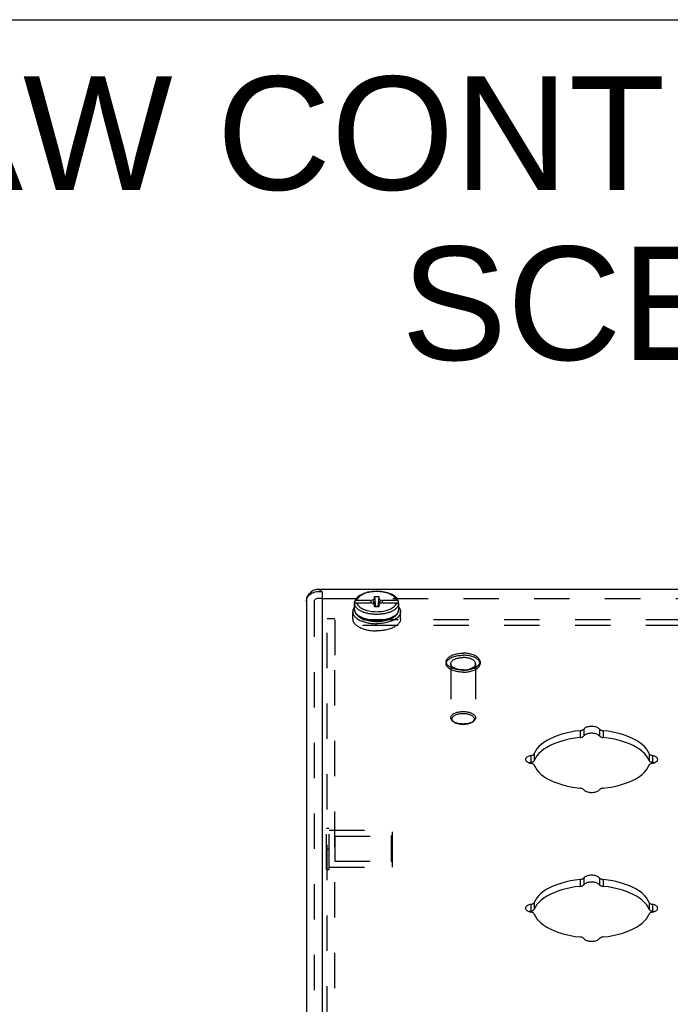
# Model space of a CAD drawing. Header units: inches. Extents: x 0 to 48.6, y 0 to 31.4.
# Tile 8 of 12: x 31 to 35.9, y 24 to 31.4. Entities that reach past the tile are written whole.
import ezdxf

# ---------------------------------------------------------------- set-up
doc = ezdxf.new("R2010")
doc.units = ezdxf.units.IN
doc.header["$LTSCALE"] = 2.671429
doc.header["$MEASUREMENT"] = 0
doc.linetypes.add('HIDDEN', pattern=[0.2, 0.1, -0.1])
doc.layers.get('0').update_dxf_attribs({"linetype": 'CONTINUOUS'})
for name, color, linetype in [('DEFAULT_2', 8, 'HIDDEN'), ('DIMENSIONS', 7, 'CONTINUOUS'), ('DOOR_ASSEMBLY', 7, 'CONTINUOUS')]:
    doc.layers.add(name, color=color, linetype=linetype)
doc.styles.get("Standard").update_dxf_attribs({"font": 'arial.ttf'})

msp = doc.modelspace()

# ---------------------------------------------------------------- linework, layer by layer
at = {"color": 7, "linetype": 'Continuous'}
msp.add_line((0, 31.4286), (48.5714, 31.4286), dxfattribs=at)
at = {"layer": 'DEFAULT_2', "color": 8, "linetype": 'HIDDEN'}
for p, q in [((33.2968, 20.6481), (33.2968, 26.899)), ((33.3568, 26.899), (33.2968, 26.899)), ((33.3568, 26.8922), (33.3568, 26.5922)), ((43.9868, 26.8922), (33.3568, 26.8922)), ((43.9868, 26.8483), (33.3568, 26.8483)), ((33.3568, 21.435), (33.3568, 26.5922)), ((33.2928, 25.0049), (33.2928, 25.3169)), ((33.2928, 25.3169), (33.3138, 25.3169)), ((33.3138, 25.0049), (33.3138, 25.3169)), ((33.3138, 25.3009), (33.7928, 25.3009)), ((33.3553, 25.2559), (33.3553, 25.0659)), ((33.3553, 25.2559), (33.7828, 25.2559)), ((33.7828, 25.2559), (33.7928, 25.2659)), ((33.7828, 25.2559), (33.7828, 25.0659)), ((33.7928, 25.0209), (33.7928, 25.3009)), ((33.2928, 25.1609), (33.3138, 25.1609)), ((33.3138, 25.0209), (33.7928, 25.0209)), ((33.3553, 25.0659), (33.7828, 25.0659)), ((33.7828, 25.0659), (33.7928, 25.0559)), ((33.2928, 25.0049), (33.3138, 25.0049))]:
    msp.add_line(p, q, dxfattribs=at)
at = {"layer": 'DOOR_ASSEMBLY', "color": 3, "linetype": 'Continuous'}
for p, q in [((44.1231, 27.1204), (33.2206, 27.1204)), ((33.2606, 27.1043), (33.2606, 21.1931)), ((33.1406, 27.0304), (33.1406, 21.0591))]:
    msp.add_line(p, q, dxfattribs=at)
at = {"layer": 'DOOR_ASSEMBLY', "color": 7, "linetype": 'Continuous'}
for p, q in [((33.1406, 27.0604), (33.1406, 27.0304)), ((33.5056, 27.0087), (33.5056, 27.0243)), ((33.6248, 27.0373), (33.5207, 27.0373)), ((33.5207, 27.0208), (33.6248, 27.0208)), ((33.6248, 27.0373), (33.6441, 27.0429)), ((33.6441, 27.0152), (33.6248, 27.0208)), ((33.6441, 27.0429), (33.6553, 27.0525)), ((33.6553, 27.0525), (33.6553, 27.069)), ((33.6553, 27.069), (33.6883, 27.069)), ((33.6883, 27.069), (33.6883, 27.0525)), ((33.6883, 27.0525), (33.6995, 27.0429)), ((33.6995, 27.0429), (33.7188, 27.0373)), ((33.7188, 27.0208), (33.6995, 27.0152)), ((33.8229, 27.0373), (33.7188, 27.0373)), ((33.7188, 27.0208), (33.8229, 27.0208)), ((33.838, 27.0087), (33.838, 27.0243)), ((33.4908, 26.8987), (33.4908, 26.9528)), ((33.5048, 26.9701), (33.5048, 27.0004)), ((33.5056, 26.9922), (33.5056, 27.0078)), ((33.6553, 27.0055), (33.6441, 27.0152)), ((33.6553, 26.989), (33.6553, 27.0055)), ((33.6553, 27.0055), (33.6574, 26.989)), ((33.6883, 26.989), (33.6553, 26.989)), ((33.6883, 27.0055), (33.6862, 26.989)), ((33.6995, 27.0152), (33.6883, 27.0055)), ((33.6883, 27.0055), (33.6883, 26.989)), ((33.8386, 27.0046), (33.838, 27.0087)), ((33.838, 26.9922), (33.838, 27.0078)), ((33.8388, 27.0004), (33.8386, 27.0046)), ((33.8388, 26.9701), (33.8386, 26.9662)), ((33.8388, 26.9701), (33.8388, 27.0004)), ((33.8528, 26.8987), (33.8528, 26.9528)), ((33.5339, 26.8942), (33.5404, 26.8906)), ((33.8098, 26.8942), (33.8032, 26.8906)), ((35.2089, 26.0533), (35.2089, 26.0013)), ((35.2384, 26.0658), (35.2384, 26.0138)), ((35.3552, 26.0658), (35.3552, 26.0138)), ((35.3847, 26.0533), (35.3847, 26.0013)), ((34.8376, 25.8654), (34.8376, 25.8134)), ((34.8626, 25.8801), (34.8626, 25.8282)), ((35.731, 25.8801), (35.731, 25.8282)), ((35.756, 25.8654), (35.756, 25.8134)), ((34.8376, 25.8134), (34.8422, 25.8145)), ((35.7574, 25.8131), (35.7514, 25.8145)), ((35.2384, 24.9408), (35.2384, 24.8888)), ((35.3552, 24.9408), (35.3552, 24.8888)), ((35.2089, 24.9283), (35.2089, 24.8763)), ((35.3847, 24.9283), (35.3847, 24.8763)), ((34.8376, 24.7404), (34.8376, 24.6884)), ((34.8626, 24.7551), (34.8626, 24.7032)), ((35.731, 24.7551), (35.731, 24.7032)), ((35.756, 24.7404), (35.756, 24.6884)), ((34.8376, 24.6884), (34.8422, 24.6895)), ((35.7574, 24.6881), (35.7514, 24.6895))]:
    msp.add_line(p, q, dxfattribs=at)
at = {"layer": 'DOOR_ASSEMBLY', "color": 8, "linetype": 'HIDDEN'}
for p, q in [((33.2006, 27.0304), (33.2006, 20.711)), ((33.2606, 27.0523), (44.0831, 27.0523)), ((34.1976, 26.5753), (34.1976, 26.5597)), ((34.4536, 26.5753), (34.4536, 26.5597)), ((34.2316, 26.5597), (34.2316, 26.1509)), ((34.4196, 26.5597), (34.4196, 26.1509)), ((34.257, 26.118), (34.2488, 26.1238)), ((34.3941, 26.118), (34.4023, 26.1238))]:
    msp.add_line(p, q, dxfattribs=at)
at = {"layer": 'DOOR_ASSEMBLY', "color": 3, "linetype": 'Continuous'}
for points in [[(33.2206, 27.1204), (33.2177, 27.1203), (33.2091, 27.119), (33.2006, 27.1163), (33.192, 27.1121), (33.1834, 27.1065), (33.1748, 27.0995), (33.1663, 27.0913), (33.1577, 27.082), (33.1491, 27.0716), (33.1406, 27.0604)], [(33.1525, 27.0669), (33.1589, 27.075), (33.1667, 27.0823), (33.1757, 27.0889), (33.1858, 27.0945), (33.1967, 27.0991), (33.2084, 27.1026), (33.2209, 27.1049), (33.2339, 27.106), (33.2471, 27.1058), (33.2606, 27.1043)], [(33.2606, 27.1043), (33.252, 27.1104), (33.2434, 27.1151), (33.2348, 27.1183), (33.2263, 27.1201), (33.2206, 27.1204)], [(33.1406, 27.0304), (33.1413, 27.0399), (33.1436, 27.0492)], [(33.1436, 27.0492), (33.1473, 27.0583), (33.1525, 27.0669)], [(35.2089, 26.0533), (35.1728, 26.0488), (35.1378, 26.0429), (35.1038, 26.0356), (35.0712, 26.0268), (35.0401, 26.0167), (35.0108, 26.0054), (34.9836, 25.9928), (34.9585, 25.9792), (34.9358, 25.9645), (34.9156, 25.949), (34.8981, 25.9327), (34.8833, 25.9157), (34.8715, 25.8982), (34.8626, 25.8801)], [(35.2089, 26.0533), (35.2138, 26.0539), (35.2184, 26.0549), (35.2228, 26.0561), (35.2269, 26.0576), (35.2305, 26.0594), (35.2337, 26.0613), (35.2363, 26.0635), (35.2384, 26.0658)], [(35.3552, 26.0658), (35.3517, 26.0696), (35.3473, 26.0731), (35.3419, 26.0763), (35.3357, 26.0792), (35.3288, 26.0815), (35.3213, 26.0834), (35.3134, 26.0848), (35.3052, 26.0857), (35.2968, 26.0859), (35.2884, 26.0857), (35.2802, 26.0848), (35.2723, 26.0834), (35.2648, 26.0815), (35.2579, 26.0792), (35.2517, 26.0763), (35.2464, 26.0731), (35.2419, 26.0696), (35.2384, 26.0658)], [(35.3552, 26.0658), (35.3573, 26.0635), (35.36, 26.0613), (35.3631, 26.0594), (35.3667, 26.0576), (35.3708, 26.0561), (35.3752, 26.0549), (35.3798, 26.0539), (35.3847, 26.0533)], [(35.731, 25.8801), (35.7221, 25.8982), (35.7103, 25.9157), (35.6956, 25.9327), (35.678, 25.949), (35.6578, 25.9645), (35.6351, 25.9792), (35.61, 25.9928), (35.5828, 26.0054), (35.5535, 26.0167), (35.5224, 26.0268), (35.4898, 26.0356), (35.4558, 26.0429), (35.4208, 26.0488), (35.3847, 26.0533)], [(34.8376, 25.8654), (34.8299, 25.8636), (34.8229, 25.8614), (34.8165, 25.8587), (34.8109, 25.8556), (34.8061, 25.8522), (34.8023, 25.8484), (34.7995, 25.8445), (34.7979, 25.8404), (34.7973, 25.8362)], [(34.7973, 25.8362), (34.7979, 25.832), (34.7995, 25.8279), (34.8023, 25.8239), (34.8061, 25.8202), (34.8109, 25.8168), (34.8165, 25.8137), (34.8229, 25.811), (34.8299, 25.8087), (34.8376, 25.807)], [(34.8376, 25.8654), (34.8422, 25.8665), (34.8465, 25.8678), (34.8504, 25.8693), (34.8539, 25.8712), (34.8569, 25.8732), (34.8594, 25.8754), (34.8613, 25.8777), (34.8626, 25.8801)], [(35.731, 25.8801), (35.7323, 25.8777), (35.7342, 25.8754), (35.7367, 25.8732), (35.7397, 25.8712), (35.7432, 25.8693), (35.7471, 25.8678), (35.7514, 25.8665), (35.756, 25.8654)], [(35.7963, 25.8362), (35.7957, 25.8404), (35.7941, 25.8445), (35.7913, 25.8484), (35.7875, 25.8522), (35.7828, 25.8556), (35.7771, 25.8587), (35.7707, 25.8614), (35.7637, 25.8636), (35.756, 25.8654)], [(35.756, 25.807), (35.7637, 25.8087), (35.7707, 25.811), (35.7771, 25.8137), (35.7828, 25.8168), (35.7875, 25.8202), (35.7913, 25.8239), (35.7941, 25.8279), (35.7957, 25.832), (35.7963, 25.8362)], [(34.8626, 25.7922), (34.8613, 25.7947), (34.8594, 25.797), (34.8569, 25.7992), (34.8539, 25.8012), (34.8504, 25.803), (34.8465, 25.8046), (34.8422, 25.8059), (34.8376, 25.807)], [(34.8626, 25.7922), (34.8715, 25.7742), (34.8833, 25.7567), (34.8981, 25.7397), (34.9156, 25.7234), (34.9358, 25.7078), (34.9585, 25.6932), (34.9836, 25.6796), (35.0108, 25.667), (35.0401, 25.6557), (35.0712, 25.6456), (35.1038, 25.6368), (35.1378, 25.6294), (35.1728, 25.6235), (35.2089, 25.6191)], [(35.3847, 25.6191), (35.4208, 25.6235), (35.4558, 25.6294), (35.4898, 25.6368), (35.5224, 25.6456), (35.5535, 25.6557), (35.5828, 25.667), (35.61, 25.6796), (35.6351, 25.6932), (35.6578, 25.7078), (35.678, 25.7234), (35.6956, 25.7397), (35.7103, 25.7567), (35.7221, 25.7742), (35.731, 25.7922)], [(35.756, 25.807), (35.7514, 25.8059), (35.7471, 25.8046), (35.7432, 25.803), (35.7397, 25.8012), (35.7367, 25.7992), (35.7342, 25.797), (35.7323, 25.7947), (35.731, 25.7922)], [(35.2384, 25.6066), (35.2363, 25.6089), (35.2337, 25.611), (35.2305, 25.613), (35.2269, 25.6147), (35.2228, 25.6162), (35.2184, 25.6175), (35.2138, 25.6184), (35.2089, 25.6191)], [(35.2384, 25.6066), (35.2419, 25.6027), (35.2464, 25.5992), (35.2517, 25.596), (35.2579, 25.5932), (35.2648, 25.5908), (35.2723, 25.5889), (35.2802, 25.5876), (35.2884, 25.5867), (35.2968, 25.5864), (35.3052, 25.5867), (35.3134, 25.5876), (35.3213, 25.5889), (35.3288, 25.5908), (35.3357, 25.5932), (35.3419, 25.596), (35.3473, 25.5992), (35.3517, 25.6027), (35.3552, 25.6066)], [(35.3847, 25.6191), (35.3798, 25.6184), (35.3752, 25.6175), (35.3708, 25.6162), (35.3667, 25.6147), (35.3631, 25.613), (35.36, 25.611), (35.3573, 25.6089), (35.3552, 25.6066)], [(35.2089, 24.9283), (35.2138, 24.9289), (35.2184, 24.9299), (35.2228, 24.9311), (35.2269, 24.9326), (35.2305, 24.9344), (35.2337, 24.9363), (35.2363, 24.9385), (35.2384, 24.9408)], [(35.3552, 24.9408), (35.3517, 24.9446), (35.3473, 24.9481), (35.3419, 24.9513), (35.3357, 24.9542), (35.3288, 24.9565), (35.3213, 24.9584), (35.3134, 24.9598), (35.3052, 24.9607), (35.2968, 24.9609), (35.2884, 24.9607), (35.2802, 24.9598), (35.2723, 24.9584), (35.2648, 24.9565), (35.2579, 24.9542), (35.2517, 24.9513), (35.2464, 24.9481), (35.2419, 24.9446), (35.2384, 24.9408)], [(35.3552, 24.9408), (35.3573, 24.9385), (35.36, 24.9363), (35.3631, 24.9344), (35.3667, 24.9326), (35.3708, 24.9311), (35.3752, 24.9299), (35.3798, 24.9289), (35.3847, 24.9283)], [(35.2089, 24.9283), (35.1728, 24.9238), (35.1378, 24.9179), (35.1038, 24.9106), (35.0712, 24.9018), (35.0401, 24.8917), (35.0108, 24.8804), (34.9836, 24.8678), (34.9585, 24.8542), (34.9358, 24.8395), (34.9156, 24.824), (34.8981, 24.8077), (34.8833, 24.7907), (34.8715, 24.7732), (34.8626, 24.7551)], [(35.731, 24.7551), (35.7221, 24.7732), (35.7103, 24.7907), (35.6956, 24.8077), (35.678, 24.824), (35.6578, 24.8395), (35.6351, 24.8542), (35.61, 24.8678), (35.5828, 24.8804), (35.5535, 24.8917), (35.5224, 24.9018), (35.4898, 24.9106), (35.4558, 24.9179), (35.4208, 24.9238), (35.3847, 24.9283)], [(34.8376, 24.7404), (34.8299, 24.7386), (34.8229, 24.7364), (34.8165, 24.7337), (34.8109, 24.7306), (34.8061, 24.7272), (34.8023, 24.7234), (34.7995, 24.7195), (34.7979, 24.7154), (34.7973, 24.7112)], [(34.8376, 24.7404), (34.8422, 24.7415), (34.8465, 24.7428), (34.8504, 24.7443), (34.8539, 24.7462), (34.8569, 24.7482), (34.8594, 24.7504), (34.8613, 24.7527), (34.8626, 24.7551)], [(35.731, 24.7551), (35.7323, 24.7527), (35.7342, 24.7504), (35.7367, 24.7482), (35.7397, 24.7462), (35.7432, 24.7443), (35.7471, 24.7428), (35.7514, 24.7415), (35.756, 24.7404)], [(35.7963, 24.7112), (35.7957, 24.7154), (35.7941, 24.7195), (35.7913, 24.7234), (35.7875, 24.7272), (35.7828, 24.7306), (35.7771, 24.7337), (35.7707, 24.7364), (35.7637, 24.7386), (35.756, 24.7404)], [(34.7973, 24.7112), (34.7979, 24.707), (34.7995, 24.7029), (34.8023, 24.6989), (34.8061, 24.6952), (34.8109, 24.6918), (34.8165, 24.6887), (34.8229, 24.686), (34.8299, 24.6837), (34.8376, 24.682)], [(34.8626, 24.6672), (34.8613, 24.6697), (34.8594, 24.672), (34.8569, 24.6742), (34.8539, 24.6762), (34.8504, 24.678), (34.8465, 24.6796), (34.8422, 24.6809), (34.8376, 24.682)], [(34.8626, 24.6672), (34.8715, 24.6492), (34.8833, 24.6317), (34.8981, 24.6147), (34.9156, 24.5984), (34.9358, 24.5828), (34.9585, 24.5682), (34.9836, 24.5546), (35.0108, 24.542), (35.0401, 24.5307), (35.0712, 24.5206), (35.1038, 24.5118), (35.1378, 24.5044), (35.1728, 24.4985), (35.2089, 24.4941)], [(35.3847, 24.4941), (35.4208, 24.4985), (35.4558, 24.5044), (35.4898, 24.5118), (35.5224, 24.5206), (35.5535, 24.5307), (35.5828, 24.542), (35.61, 24.5546), (35.6351, 24.5682), (35.6578, 24.5828), (35.678, 24.5984), (35.6956, 24.6147), (35.7103, 24.6317), (35.7221, 24.6492), (35.731, 24.6672)], [(35.756, 24.682), (35.7514, 24.6809), (35.7471, 24.6796), (35.7432, 24.678), (35.7397, 24.6762), (35.7367, 24.6742), (35.7342, 24.672), (35.7323, 24.6697), (35.731, 24.6672)], [(35.756, 24.682), (35.7637, 24.6837), (35.7707, 24.686), (35.7771, 24.6887), (35.7828, 24.6918), (35.7875, 24.6952), (35.7913, 24.6989), (35.7941, 24.7029), (35.7957, 24.707), (35.7963, 24.7112)], [(35.2384, 24.4816), (35.2363, 24.4839), (35.2337, 24.486), (35.2305, 24.488), (35.2269, 24.4897), (35.2228, 24.4912), (35.2184, 24.4925), (35.2138, 24.4934), (35.2089, 24.4941)], [(35.3847, 24.4941), (35.3798, 24.4934), (35.3752, 24.4925), (35.3708, 24.4912), (35.3667, 24.4897), (35.3631, 24.488), (35.36, 24.486), (35.3573, 24.4839), (35.3552, 24.4816)], [(35.2384, 24.4816), (35.2419, 24.4777), (35.2464, 24.4742), (35.2517, 24.471), (35.2579, 24.4682), (35.2648, 24.4658), (35.2723, 24.4639), (35.2802, 24.4626), (35.2884, 24.4617), (35.2968, 24.4614), (35.3052, 24.4617), (35.3134, 24.4626), (35.3213, 24.4639), (35.3288, 24.4658), (35.3357, 24.4682), (35.3419, 24.471), (35.3473, 24.4742), (35.3517, 24.4777), (35.3552, 24.4816)]]:
    msp.add_lwpolyline(points, dxfattribs=at)
at = {"layer": 'DOOR_ASSEMBLY', "color": 7, "linetype": 'Continuous'}
for points in [[(33.8378, 27.0265), (33.8369, 27.0303), (33.8344, 27.0375), (33.8308, 27.0446), (33.8262, 27.0516), (33.8206, 27.0583), (33.8138, 27.0649), (33.8061, 27.0711), (33.7975, 27.0768), (33.7881, 27.0821), (33.7779, 27.087), (33.7672, 27.0913), (33.7559, 27.0951), (33.7441, 27.0984), (33.7319, 27.1012), (33.7193, 27.1034), (33.7065, 27.1051), (33.6936, 27.1063), (33.6804, 27.1069), (33.6673, 27.107), (33.6542, 27.1065), (33.6412, 27.1055), (33.6283, 27.104), (33.6157, 27.1019), (33.6035, 27.0994), (33.5916, 27.0962), (33.5802, 27.0926), (33.5693, 27.0885), (33.559, 27.0839), (33.5494, 27.0788), (33.5406, 27.0732), (33.5326, 27.0673), (33.5256, 27.061), (33.5196, 27.0544), (33.5146, 27.0476), (33.5106, 27.0406), (33.5077, 27.0335), (33.5058, 27.0265)], [(33.8229, 27.0373), (33.8211, 27.0434), (33.8183, 27.0494), (33.8145, 27.0552), (33.8097, 27.0609), (33.8041, 27.0664), (33.7976, 27.0717), (33.7903, 27.0766), (33.7821, 27.0813), (33.7733, 27.0856), (33.7638, 27.0895), (33.7536, 27.0931), (33.743, 27.0962), (33.7319, 27.0988), (33.7203, 27.101), (33.7085, 27.1028), (33.6964, 27.104), (33.6841, 27.1048), (33.6718, 27.105), (33.6595, 27.1048), (33.6472, 27.104), (33.6351, 27.1028), (33.6233, 27.101), (33.6118, 27.0988), (33.6006, 27.0962), (33.59, 27.0931), (33.5798, 27.0895), (33.5703, 27.0856), (33.5615, 27.0813), (33.5534, 27.0766), (33.546, 27.0717), (33.5395, 27.0664), (33.5339, 27.0609), (33.5291, 27.0552), (33.5254, 27.0494), (33.5225, 27.0434), (33.5207, 27.0373)], [(33.5058, 27.0265), (33.5057, 27.0256), (33.5056, 27.0243)], [(33.5056, 27.0078), (33.5057, 27.0091), (33.5059, 27.0103), (33.5063, 27.0115), (33.5068, 27.0128), (33.5074, 27.0139), (33.5082, 27.015), (33.509, 27.016), (33.51, 27.017), (33.5111, 27.0178), (33.5123, 27.0186), (33.5136, 27.0192), (33.5149, 27.0198), (33.5163, 27.0202), (33.5178, 27.0205), (33.5192, 27.0207), (33.5207, 27.0208)], [(33.5207, 27.0373), (33.5192, 27.0372), (33.5178, 27.037), (33.5163, 27.0367), (33.5149, 27.0363), (33.5136, 27.0357), (33.5123, 27.0351), (33.5111, 27.0343), (33.51, 27.0335), (33.5091, 27.0325), (33.5082, 27.0315), (33.5074, 27.0304), (33.5068, 27.0293), (33.5063, 27.0281), (33.5059, 27.0268), (33.5058, 27.0265)], [(33.5207, 27.0208), (33.5225, 27.0147), (33.5254, 27.0087), (33.5291, 27.0028), (33.5339, 26.9971), (33.5395, 26.9916), (33.546, 26.9864), (33.5534, 26.9814), (33.5615, 26.9767), (33.5703, 26.9724), (33.5798, 26.9685), (33.59, 26.965), (33.6006, 26.9619), (33.6118, 26.9592), (33.6233, 26.957), (33.6351, 26.9553), (33.6472, 26.954), (33.6595, 26.9533), (33.6718, 26.953), (33.6841, 26.9533), (33.6964, 26.954), (33.7085, 26.9553), (33.7203, 26.957), (33.7319, 26.9592), (33.743, 26.9619), (33.7536, 26.965), (33.7638, 26.9685), (33.7733, 26.9724), (33.7821, 26.9767), (33.7903, 26.9814), (33.7976, 26.9864), (33.8041, 26.9916), (33.8097, 26.9971), (33.8145, 27.0028), (33.8183, 27.0087), (33.8211, 27.0147), (33.8229, 27.0208)], [(33.6343, 27.018), (33.632, 27.0224), (33.6296, 27.0273), (33.6272, 27.0322), (33.6248, 27.0373)], [(33.6441, 27.0429), (33.6479, 27.0204), (33.6497, 27.0104)], [(33.6553, 27.069), (33.6575, 27.0431), (33.66, 27.0169), (33.6626, 26.9906), (33.6628, 26.989)], [(33.6553, 27.0525), (33.6575, 27.0288), (33.66, 27.0051), (33.6617, 26.989)], [(33.6883, 27.069), (33.6861, 27.0431), (33.6837, 27.0169), (33.681, 26.9906), (33.6808, 26.989)], [(33.6883, 27.0525), (33.6861, 27.0288), (33.6837, 27.0051), (33.6819, 26.989)], [(33.6995, 27.0429), (33.6957, 27.0204), (33.6939, 27.0104)], [(33.7188, 27.0373), (33.7164, 27.0322), (33.714, 27.0273), (33.7116, 27.0224), (33.7093, 27.018)], [(33.8378, 27.0265), (33.8377, 27.0268), (33.8373, 27.028), (33.8368, 27.0293), (33.8362, 27.0304), (33.8354, 27.0315), (33.8346, 27.0325), (33.8336, 27.0335), (33.8325, 27.0343), (33.8313, 27.0351), (33.83, 27.0357), (33.8287, 27.0363), (33.8273, 27.0367), (33.8258, 27.037), (33.8244, 27.0372), (33.8229, 27.0373)], [(33.8229, 27.0208), (33.8244, 27.0207), (33.8258, 27.0205), (33.8273, 27.0202), (33.8287, 27.0198), (33.83, 27.0192), (33.8313, 27.0186), (33.8325, 27.0178), (33.8336, 27.017), (33.8346, 27.016), (33.8354, 27.015), (33.8362, 27.0139), (33.8368, 27.0128), (33.8373, 27.0116), (33.8377, 27.0103), (33.8379, 27.0091), (33.838, 27.0078)], [(33.838, 27.0243), (33.8379, 27.0256), (33.8378, 27.0265)], [(33.5048, 26.9876), (33.5037, 26.9863), (33.5003, 26.9817), (33.4974, 26.977), (33.495, 26.9723), (33.4932, 26.9675), (33.4919, 26.9626), (33.4911, 26.9577), (33.4908, 26.9528)], [(33.4908, 26.9528), (33.4911, 26.9479), (33.4919, 26.943), (33.4932, 26.9382), (33.495, 26.9334), (33.4974, 26.9286), (33.5003, 26.9239), (33.5037, 26.9193), (33.5075, 26.9148), (33.5119, 26.9104), (33.5167, 26.9062), (33.522, 26.902), (33.5277, 26.898), (33.5339, 26.8942)], [(33.5056, 27.0087), (33.505, 27.0046), (33.5048, 27.0004)], [(33.5048, 27.0004), (33.505, 26.9963), (33.5056, 26.9922)], [(33.5048, 26.9701), (33.5053, 26.9632), (33.5067, 26.9561), (33.509, 26.9491), (33.5124, 26.9422), (33.5169, 26.9353), (33.5223, 26.9286), (33.5289, 26.9221), (33.5364, 26.916), (33.5447, 26.9102), (33.5538, 26.9049), (33.5637, 26.9001), (33.5741, 26.8957), (33.5851, 26.8919), (33.5966, 26.8885), (33.6085, 26.8857), (33.6208, 26.8833), (33.6333, 26.8815), (33.646, 26.8802), (33.6589, 26.8794), (33.6718, 26.8791)], [(33.6718, 26.8866), (33.6637, 26.8867), (33.6557, 26.887), (33.6481, 26.8875), (33.6406, 26.8881), (33.6334, 26.8889), (33.6264, 26.8898), (33.6195, 26.8908), (33.6128, 26.892), (33.6062, 26.8933), (33.5998, 26.8948), (33.5935, 26.8964), (33.5873, 26.8981), (33.5813, 26.9), (33.5754, 26.902), (33.5697, 26.9041), (33.5642, 26.9063), (33.5589, 26.9086), (33.5538, 26.9111), (33.5489, 26.9136), (33.5442, 26.9163), (33.5397, 26.919), (33.5355, 26.9219), (33.5315, 26.9248), (33.5278, 26.9278), (33.5244, 26.9309), (33.5212, 26.934), (33.5183, 26.9372), (33.5157, 26.9405), (33.5133, 26.9439), (33.5111, 26.9474), (33.5092, 26.951), (33.5077, 26.9547), (33.5064, 26.9585), (33.5055, 26.9623), (33.505, 26.9662), (33.5048, 26.9701)], [(33.5644, 26.9521), (33.5591, 26.9544), (33.554, 26.9568), (33.5491, 26.9594), (33.5445, 26.962), (33.54, 26.9647), (33.5358, 26.9676), (33.5318, 26.9705), (33.5281, 26.9735), (33.5247, 26.9765), (33.5215, 26.9797), (33.5186, 26.9828), (33.5159, 26.9861), (33.5135, 26.9895), (33.5113, 26.9929), (33.5094, 26.9965), (33.5078, 27.0002), (33.5066, 27.004), (33.5056, 27.0078)], [(33.6718, 26.9325), (33.6637, 26.9326), (33.6558, 26.9329), (33.6481, 26.9334), (33.6407, 26.934), (33.6335, 26.9348), (33.6264, 26.9357), (33.6196, 26.9367), (33.6129, 26.9379), (33.6064, 26.9392), (33.6, 26.9407), (33.5937, 26.9422), (33.5875, 26.9439), (33.5815, 26.9458), (33.5756, 26.9478), (33.5699, 26.9499), (33.5644, 26.9521)], [(33.6718, 26.8791), (33.6848, 26.8794), (33.6977, 26.8802), (33.7105, 26.8815), (33.723, 26.8834), (33.7353, 26.8857), (33.7472, 26.8886), (33.7587, 26.892), (33.7697, 26.8958), (33.7801, 26.9002), (33.79, 26.905), (33.7991, 26.9103), (33.8074, 26.9161), (33.8148, 26.9222), (33.8213, 26.9286), (33.8268, 26.9353), (33.8312, 26.9422), (33.8346, 26.9491), (33.8369, 26.9561), (33.8383, 26.9631), (33.8388, 26.9701)], [(33.8386, 26.9662), (33.8381, 26.9623), (33.8372, 26.9585), (33.8359, 26.9547), (33.8344, 26.951), (33.8325, 26.9474), (33.8304, 26.9439), (33.828, 26.9405), (33.8253, 26.9373), (33.8224, 26.9341), (33.8192, 26.9309), (33.8158, 26.9278), (33.8121, 26.9248), (33.8081, 26.9219), (33.8039, 26.919), (33.7995, 26.9163), (33.7948, 26.9136), (33.7899, 26.9111), (33.7848, 26.9086), (33.7795, 26.9063), (33.774, 26.9041), (33.7683, 26.902), (33.7624, 26.9), (33.7564, 26.8981), (33.7502, 26.8964), (33.7439, 26.8948), (33.7375, 26.8934), (33.7309, 26.892), (33.7242, 26.8908), (33.7173, 26.8898), (33.7103, 26.8889), (33.703, 26.8881), (33.6956, 26.8875), (33.6879, 26.887), (33.68, 26.8867), (33.6718, 26.8866)], [(33.7844, 26.9544), (33.7791, 26.9521), (33.7736, 26.9499), (33.768, 26.9478), (33.7621, 26.9458), (33.7561, 26.9439), (33.7499, 26.9422), (33.7436, 26.9407), (33.7372, 26.9392), (33.7307, 26.9379), (33.724, 26.9367), (33.7172, 26.9357), (33.7101, 26.9348), (33.7029, 26.934), (33.6955, 26.9334), (33.6878, 26.9329), (33.6799, 26.9326), (33.6718, 26.9325)], [(33.838, 27.0078), (33.837, 27.004), (33.8358, 27.0002), (33.8342, 26.9965), (33.8323, 26.9929), (33.8301, 26.9895), (33.8277, 26.9861), (33.825, 26.9828), (33.8221, 26.9797), (33.8189, 26.9765), (33.8155, 26.9735), (33.8118, 26.9705), (33.8078, 26.9676), (33.8036, 26.9647), (33.7991, 26.962), (33.7944, 26.9594), (33.7896, 26.9568), (33.7844, 26.9544)], [(33.8528, 26.9528), (33.8525, 26.9479), (33.8517, 26.943), (33.8504, 26.9382), (33.8486, 26.9334), (33.8462, 26.9286), (33.8433, 26.9239), (33.8399, 26.9193), (33.8361, 26.9148), (33.8317, 26.9104), (33.8269, 26.9062), (33.8216, 26.902), (33.8159, 26.898), (33.8098, 26.8942)], [(33.838, 26.9922), (33.8386, 26.9963), (33.8388, 27.0004)], [(33.8388, 26.9876), (33.8399, 26.9863), (33.8433, 26.9817), (33.8462, 26.977), (33.8486, 26.9723), (33.8504, 26.9675), (33.8517, 26.9626), (33.8525, 26.9577), (33.8528, 26.9528)], [(33.4908, 26.8987), (33.4911, 26.8938), (33.4919, 26.8889), (33.4932, 26.884), (33.495, 26.8792), (33.4974, 26.8745), (33.5003, 26.8698), (33.5037, 26.8652), (33.5075, 26.8607), (33.5119, 26.8563), (33.5167, 26.852), (33.522, 26.8479), (33.5277, 26.8439), (33.5339, 26.8401)], [(33.5404, 26.8906), (33.5473, 26.8871), (33.5546, 26.8838), (33.5623, 26.8808), (33.5702, 26.8779), (33.5785, 26.8753), (33.587, 26.8729), (33.5958, 26.8707), (33.6048, 26.8687), (33.614, 26.867), (33.6234, 26.8656), (33.6329, 26.8644), (33.6425, 26.8635), (33.6522, 26.8628), (33.662, 26.8624), (33.6718, 26.8623)], [(33.8032, 26.8906), (33.7963, 26.8871), (33.789, 26.8838), (33.7813, 26.8808), (33.7734, 26.8779), (33.7651, 26.8753), (33.7566, 26.8729), (33.7478, 26.8707), (33.7388, 26.8687), (33.7296, 26.867), (33.7202, 26.8656), (33.7107, 26.8644), (33.7011, 26.8635), (33.6914, 26.8628), (33.6816, 26.8624), (33.6718, 26.8623)], [(33.8528, 26.8987), (33.8525, 26.8938), (33.8517, 26.8889), (33.8504, 26.884), (33.8486, 26.8792), (33.8462, 26.8745), (33.8433, 26.8698), (33.8399, 26.8652), (33.8361, 26.8607), (33.8317, 26.8563), (33.8269, 26.852), (33.8216, 26.8479), (33.8159, 26.8439), (33.8098, 26.8401)], [(33.5339, 26.8401), (33.5404, 26.8364), (33.5473, 26.833), (33.5546, 26.8297), (33.5623, 26.8266), (33.5702, 26.8238), (33.5785, 26.8211), (33.587, 26.8187), (33.5958, 26.8166), (33.6048, 26.8146), (33.614, 26.8129), (33.6234, 26.8115), (33.6329, 26.8103), (33.6425, 26.8094), (33.6522, 26.8087), (33.662, 26.8083), (33.6718, 26.8082)], [(33.8098, 26.8401), (33.8032, 26.8364), (33.7963, 26.833), (33.789, 26.8297), (33.7813, 26.8266), (33.7734, 26.8238), (33.7651, 26.8211), (33.7566, 26.8187), (33.7478, 26.8166), (33.7388, 26.8146), (33.7296, 26.8129), (33.7202, 26.8115), (33.7107, 26.8103), (33.7011, 26.8094), (33.6914, 26.8087), (33.6816, 26.8083), (33.6718, 26.8082)], [(35.2089, 26.0013), (35.1728, 25.9969), (35.1378, 25.991), (35.1038, 25.9836), (35.0712, 25.9748), (35.0401, 25.9647), (35.0108, 25.9534), (34.9836, 25.9408), (34.9585, 25.9272), (34.9358, 25.9126), (34.9156, 25.897), (34.8981, 25.8807), (34.8833, 25.8637), (34.8715, 25.8462), (34.8626, 25.8282)], [(35.2089, 26.0013), (35.2138, 26.002), (35.2184, 26.0029), (35.2228, 26.0042), (35.2269, 26.0057), (35.2305, 26.0074), (35.2337, 26.0094), (35.2363, 26.0115), (35.2384, 26.0138)], [(35.3552, 26.0138), (35.3517, 26.0177), (35.3473, 26.0212), (35.3419, 26.0244), (35.3357, 26.0272), (35.3288, 26.0296), (35.3213, 26.0315), (35.3134, 26.0329), (35.3052, 26.0337), (35.2968, 26.034), (35.2884, 26.0337), (35.2802, 26.0329), (35.2723, 26.0315), (35.2648, 26.0296), (35.2579, 26.0272), (35.2517, 26.0244), (35.2464, 26.0212), (35.2419, 26.0177), (35.2384, 26.0138)], [(35.3552, 26.0138), (35.3573, 26.0115), (35.36, 26.0094), (35.3631, 26.0074), (35.3667, 26.0057), (35.3708, 26.0042), (35.3752, 26.0029), (35.3798, 26.002), (35.3847, 26.0013)], [(35.731, 25.8282), (35.7221, 25.8462), (35.7103, 25.8637), (35.6956, 25.8807), (35.678, 25.897), (35.6578, 25.9126), (35.6351, 25.9272), (35.61, 25.9408), (35.5828, 25.9534), (35.5535, 25.9647), (35.5224, 25.9748), (35.4898, 25.9836), (35.4558, 25.991), (35.4208, 25.9969), (35.3847, 26.0013)], [(34.8376, 25.8134), (34.8299, 25.8117), (34.8253, 25.8102)], [(34.8422, 25.8145), (34.8465, 25.8158), (34.8504, 25.8174), (34.8539, 25.8192), (34.8569, 25.8212), (34.8594, 25.8234), (34.8613, 25.8257), (34.8626, 25.8282)], [(35.731, 25.8282), (35.7323, 25.8257), (35.7342, 25.8234), (35.7367, 25.8212), (35.7397, 25.8192), (35.7432, 25.8174), (35.7471, 25.8158), (35.7514, 25.8145)], [(35.7683, 25.8102), (35.7637, 25.8117), (35.7574, 25.8131)], [(35.2089, 24.8763), (35.1728, 24.8719), (35.1378, 24.866), (35.1038, 24.8586), (35.0712, 24.8498), (35.0401, 24.8397), (35.0108, 24.8284), (34.9836, 24.8158), (34.9585, 24.8022), (34.9358, 24.7876), (34.9156, 24.772), (34.8981, 24.7557), (34.8833, 24.7387), (34.8715, 24.7212), (34.8626, 24.7032)], [(35.2089, 24.8763), (35.2138, 24.877), (35.2184, 24.8779), (35.2228, 24.8792), (35.2269, 24.8807), (35.2305, 24.8824), (35.2337, 24.8844), (35.2363, 24.8865), (35.2384, 24.8888)], [(35.3552, 24.8888), (35.3517, 24.8927), (35.3473, 24.8962), (35.3419, 24.8994), (35.3357, 24.9022), (35.3288, 24.9046), (35.3213, 24.9065), (35.3134, 24.9079), (35.3052, 24.9087), (35.2968, 24.909), (35.2884, 24.9087), (35.2802, 24.9079), (35.2723, 24.9065), (35.2648, 24.9046), (35.2579, 24.9022), (35.2517, 24.8994), (35.2464, 24.8962), (35.2419, 24.8927), (35.2384, 24.8888)], [(35.3552, 24.8888), (35.3573, 24.8865), (35.36, 24.8844), (35.3631, 24.8824), (35.3667, 24.8807), (35.3708, 24.8792), (35.3752, 24.8779), (35.3798, 24.877), (35.3847, 24.8763)], [(35.731, 24.7032), (35.7221, 24.7212), (35.7103, 24.7387), (35.6956, 24.7557), (35.678, 24.772), (35.6578, 24.7876), (35.6351, 24.8022), (35.61, 24.8158), (35.5828, 24.8284), (35.5535, 24.8397), (35.5224, 24.8498), (35.4898, 24.8586), (35.4558, 24.866), (35.4208, 24.8719), (35.3847, 24.8763)], [(34.8376, 24.6884), (34.8299, 24.6867), (34.8253, 24.6852)], [(34.8422, 24.6895), (34.8465, 24.6908), (34.8504, 24.6924), (34.8539, 24.6942), (34.8569, 24.6962), (34.8594, 24.6984), (34.8613, 24.7007), (34.8626, 24.7032)], [(35.731, 24.7032), (35.7323, 24.7007), (35.7342, 24.6984), (35.7367, 24.6962), (35.7397, 24.6942), (35.7432, 24.6924), (35.7471, 24.6908), (35.7514, 24.6895)], [(35.7683, 24.6852), (35.7637, 24.6867), (35.7574, 24.6881)]]:
    msp.add_lwpolyline(points, dxfattribs=at)
at = {"layer": 'DOOR_ASSEMBLY', "color": 8, "linetype": 'HIDDEN'}
for points in [[(33.2006, 27.0304), (33.2011, 27.0347), (33.2026, 27.0388), (33.2051, 27.0428), (33.2086, 27.0464), (33.213, 27.0495), (33.2181, 27.0521), (33.224, 27.0541), (33.2306, 27.0554), (33.2376, 27.0559), (33.245, 27.0556), (33.2527, 27.0544), (33.2606, 27.0523)], [(34.1976, 26.5753), (34.1979, 26.5803), (34.1991, 26.5853), (34.2011, 26.5902), (34.2038, 26.5951), (34.2073, 26.5998), (34.2115, 26.6043), (34.2164, 26.6087), (34.222, 26.6129), (34.2282, 26.6168), (34.235, 26.6205), (34.2424, 26.6239), (34.2503, 26.6271), (34.2587, 26.6298), (34.2674, 26.6323), (34.2766, 26.6344), (34.286, 26.6361), (34.2957, 26.6375), (34.3055, 26.6385), (34.3155, 26.6391), (34.3256, 26.6393)], [(34.1976, 26.5597), (34.1979, 26.5647), (34.1991, 26.5697), (34.2011, 26.5746), (34.2038, 26.5795), (34.2073, 26.5842), (34.2115, 26.5887), (34.2164, 26.5931), (34.222, 26.5973), (34.2282, 26.6013), (34.235, 26.6049), (34.2424, 26.6084), (34.2503, 26.6115), (34.2587, 26.6143), (34.2674, 26.6167), (34.2766, 26.6188), (34.286, 26.6206), (34.2957, 26.6219), (34.3055, 26.6229), (34.3155, 26.6235), (34.3256, 26.6237)], [(34.3256, 26.5113), (34.3155, 26.5115), (34.3055, 26.5121), (34.2957, 26.513), (34.286, 26.5144), (34.2766, 26.5161), (34.2674, 26.5183), (34.2587, 26.5207), (34.2503, 26.5235), (34.2424, 26.5266), (34.235, 26.53), (34.2282, 26.5337), (34.222, 26.5377), (34.2164, 26.5418), (34.2115, 26.5462), (34.2073, 26.5508), (34.2038, 26.5555), (34.2011, 26.5603), (34.1991, 26.5653), (34.1979, 26.5703), (34.1976, 26.5753)], [(34.2316, 26.5597), (34.2319, 26.5636), (34.2328, 26.5674), (34.2344, 26.5712), (34.2366, 26.5749), (34.2395, 26.5786), (34.2429, 26.5821), (34.2469, 26.5854), (34.2514, 26.5886), (34.2564, 26.5915), (34.2619, 26.5943), (34.2678, 26.5968), (34.2741, 26.599), (34.2808, 26.601), (34.2878, 26.6027), (34.295, 26.6041), (34.3025, 26.6052), (34.3101, 26.606), (34.3178, 26.6065), (34.3256, 26.6067)], [(34.4536, 26.5753), (34.4532, 26.5803), (34.452, 26.5853), (34.45, 26.5902), (34.4473, 26.5951), (34.4438, 26.5998), (34.4396, 26.6043), (34.4347, 26.6087), (34.4291, 26.6129), (34.4229, 26.6168), (34.4161, 26.6205), (34.4087, 26.6239), (34.4008, 26.6271), (34.3924, 26.6298), (34.3837, 26.6323), (34.3745, 26.6344), (34.3651, 26.6361), (34.3554, 26.6375), (34.3456, 26.6385), (34.3356, 26.6391), (34.3256, 26.6393)], [(34.4536, 26.5597), (34.4532, 26.5647), (34.452, 26.5697), (34.45, 26.5746), (34.4473, 26.5795), (34.4438, 26.5842), (34.4396, 26.5887), (34.4347, 26.5931), (34.4291, 26.5973), (34.4229, 26.6013), (34.4161, 26.6049), (34.4087, 26.6084), (34.4008, 26.6115), (34.3924, 26.6143), (34.3837, 26.6167), (34.3745, 26.6188), (34.3651, 26.6206), (34.3554, 26.6219), (34.3456, 26.6229), (34.3356, 26.6235), (34.3256, 26.6237)], [(34.4196, 26.5597), (34.4192, 26.5636), (34.4183, 26.5674), (34.4167, 26.5712), (34.4145, 26.5749), (34.4116, 26.5786), (34.4082, 26.5821), (34.4042, 26.5854), (34.3997, 26.5886), (34.3947, 26.5915), (34.3892, 26.5943), (34.3833, 26.5968), (34.377, 26.599), (34.3703, 26.601), (34.3633, 26.6027), (34.3561, 26.6041), (34.3486, 26.6052), (34.341, 26.606), (34.3333, 26.6065), (34.3256, 26.6067)], [(34.3256, 26.5113), (34.3356, 26.5115), (34.3456, 26.5121), (34.3554, 26.513), (34.3651, 26.5144), (34.3745, 26.5161), (34.3837, 26.5183), (34.3924, 26.5207), (34.4008, 26.5235), (34.4087, 26.5266), (34.4161, 26.53), (34.4229, 26.5337), (34.4291, 26.5377), (34.4347, 26.5418), (34.4396, 26.5462), (34.4438, 26.5508), (34.4473, 26.5555), (34.45, 26.5603), (34.452, 26.5653), (34.4532, 26.5703), (34.4536, 26.5753)], [(34.3256, 26.4957), (34.3155, 26.4959), (34.3055, 26.4965), (34.2957, 26.4975), (34.286, 26.4988), (34.2766, 26.5006), (34.2674, 26.5027), (34.2587, 26.5051), (34.2503, 26.5079), (34.2424, 26.511), (34.235, 26.5144), (34.2282, 26.5181), (34.222, 26.5221), (34.2164, 26.5262), (34.2115, 26.5306), (34.2073, 26.5352), (34.2038, 26.5399), (34.2011, 26.5447), (34.1991, 26.5497), (34.1979, 26.5547), (34.1976, 26.5597)], [(34.3256, 26.5127), (34.3178, 26.5128), (34.3101, 26.5133), (34.3025, 26.5141), (34.295, 26.5152), (34.2878, 26.5166), (34.2808, 26.5184), (34.2741, 26.5203), (34.2678, 26.5226), (34.2619, 26.5251), (34.2564, 26.5279), (34.2514, 26.5308), (34.2469, 26.534), (34.2429, 26.5373), (34.2395, 26.5408), (34.2366, 26.5444), (34.2344, 26.5481), (34.2328, 26.552), (34.2319, 26.5558), (34.2316, 26.5597)], [(34.3256, 26.5127), (34.3333, 26.5128), (34.341, 26.5133), (34.3486, 26.5141), (34.3561, 26.5152), (34.3633, 26.5166), (34.3703, 26.5184), (34.377, 26.5203), (34.3833, 26.5226), (34.3892, 26.5251), (34.3947, 26.5279), (34.3997, 26.5308), (34.4042, 26.534), (34.4082, 26.5373), (34.4116, 26.5408), (34.4145, 26.5444), (34.4167, 26.5481), (34.4183, 26.552), (34.4192, 26.5558), (34.4196, 26.5597)], [(34.3256, 26.4957), (34.3356, 26.4959), (34.3456, 26.4965), (34.3554, 26.4975), (34.3651, 26.4988), (34.3745, 26.5006), (34.3837, 26.5027), (34.3924, 26.5051), (34.4008, 26.5079), (34.4087, 26.511), (34.4161, 26.5144), (34.4229, 26.5181), (34.4291, 26.5221), (34.4347, 26.5262), (34.4396, 26.5306), (34.4438, 26.5352), (34.4473, 26.5399), (34.45, 26.5447), (34.452, 26.5497), (34.4532, 26.5547), (34.4536, 26.5597)], [(34.2316, 26.1509), (34.2319, 26.1548), (34.2328, 26.1587), (34.2344, 26.1625), (34.2367, 26.1662), (34.2395, 26.1699), (34.243, 26.1734), (34.247, 26.1767), (34.2515, 26.1799), (34.2565, 26.1828), (34.2621, 26.1856), (34.268, 26.1881), (34.2744, 26.1904), (34.2811, 26.1923), (34.2881, 26.194), (34.2954, 26.1954), (34.3028, 26.1965), (34.3103, 26.1973), (34.3179, 26.1978), (34.3256, 26.1979)], [(34.2488, 26.1238), (34.247, 26.1251), (34.243, 26.1285), (34.2395, 26.132), (34.2367, 26.1356), (34.2344, 26.1393), (34.2328, 26.1432), (34.2319, 26.147), (34.2316, 26.1509)], [(34.257, 26.118), (34.2553, 26.1192), (34.2517, 26.1222), (34.2487, 26.1253), (34.2461, 26.1286), (34.2441, 26.1319), (34.2427, 26.1353), (34.2418, 26.1388), (34.2416, 26.1423), (34.2418, 26.1457), (34.2427, 26.1492), (34.2441, 26.1526), (34.2461, 26.1559), (34.2487, 26.1592), (34.2517, 26.1623), (34.2553, 26.1653), (34.2594, 26.1681), (34.2639, 26.1708), (34.2688, 26.1732), (34.2742, 26.1755), (34.2798, 26.1775), (34.2858, 26.1793), (34.2921, 26.1808), (34.2986, 26.182), (34.3052, 26.183), (34.312, 26.1837), (34.3187, 26.1841), (34.3256, 26.1843)], [(34.3256, 26.1979), (34.3332, 26.1978), (34.3408, 26.1973), (34.3483, 26.1965), (34.3557, 26.1954), (34.363, 26.194), (34.37, 26.1923), (34.3767, 26.1904), (34.3831, 26.1881), (34.389, 26.1856), (34.3946, 26.1828), (34.3996, 26.1799), (34.4041, 26.1767), (34.4082, 26.1734), (34.4116, 26.1699), (34.4144, 26.1662), (34.4167, 26.1625), (34.4183, 26.1587), (34.4192, 26.1548), (34.4196, 26.1509)], [(34.3256, 26.1843), (34.3324, 26.1841), (34.3391, 26.1837), (34.3459, 26.183), (34.3525, 26.182), (34.359, 26.1808), (34.3653, 26.1793), (34.3713, 26.1775), (34.3769, 26.1755), (34.3823, 26.1732), (34.3872, 26.1708), (34.3917, 26.1681), (34.3958, 26.1653), (34.3994, 26.1623), (34.4024, 26.1592), (34.405, 26.1559), (34.407, 26.1526), (34.4084, 26.1492), (34.4093, 26.1457), (34.4096, 26.1423), (34.4093, 26.1388), (34.4084, 26.1353), (34.407, 26.1319), (34.405, 26.1286), (34.4024, 26.1253), (34.3994, 26.1222), (34.3958, 26.1192), (34.3941, 26.118)], [(34.4196, 26.1509), (34.4192, 26.147), (34.4183, 26.1432), (34.4167, 26.1394), (34.4144, 26.1356), (34.4116, 26.132), (34.4082, 26.1285), (34.4042, 26.1251), (34.4023, 26.1238)], [(34.3256, 26.1039), (34.3179, 26.1041), (34.3104, 26.1045), (34.3028, 26.1053), (34.2954, 26.1064), (34.2881, 26.1078), (34.2811, 26.1095), (34.2744, 26.1115), (34.268, 26.1137), (34.2621, 26.1163), (34.2565, 26.119), (34.2515, 26.122), (34.2488, 26.1238)], [(34.3256, 26.1003), (34.3187, 26.1004), (34.312, 26.1008), (34.3052, 26.1015), (34.2986, 26.1025), (34.2921, 26.1037), (34.2859, 26.1052), (34.2799, 26.107), (34.2742, 26.109), (34.2688, 26.1113), (34.2639, 26.1137), (34.2594, 26.1164), (34.257, 26.118)], [(34.4023, 26.1238), (34.3996, 26.122), (34.3946, 26.119), (34.389, 26.1163), (34.3831, 26.1137), (34.3767, 26.1115), (34.37, 26.1095), (34.363, 26.1078), (34.3557, 26.1064), (34.3483, 26.1053), (34.3408, 26.1045), (34.3332, 26.1041), (34.3256, 26.1039)], [(34.3941, 26.118), (34.3917, 26.1164), (34.3872, 26.1137), (34.3823, 26.1113), (34.377, 26.109), (34.3713, 26.107), (34.3653, 26.1053), (34.359, 26.1037), (34.3525, 26.1025), (34.3459, 26.1015), (34.3391, 26.1008), (34.3324, 26.1004), (34.3256, 26.1003)]]:
    msp.add_lwpolyline(points, dxfattribs=at)

# ---------------------------------------------------------------- texts
at = {"layer": 'DIMENSIONS', "color": 2, "linetype": 'Continuous', "insert": (37.3188, 30.9993), "char_height": 0.857143, "width": 21.648433, "attachment_point": 2, "line_spacing_factor": 0.9}
msp.add_mtext('SAGINAW CONTROL & ENGINEERING\\PSCE-16PBAI', dxfattribs=at)

doc.saveas('drawing.dxf')
